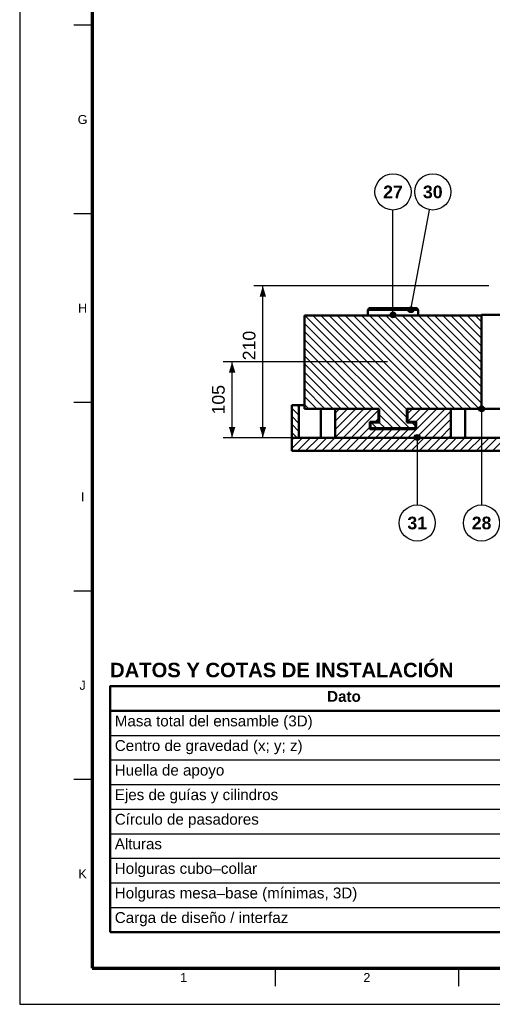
# Model space of a CAD drawing. Header units: millimetres. Extents: x 0 to 841, y 0 to 594.
# Tile 1 of 17: x 0 to 131, y 0 to 272. Entities that reach past the tile are written whole.
import ezdxf
from ezdxf.enums import TextEntityAlignment as Align

# ---------------------------------------------------------------- set-up
doc = ezdxf.new("R2010")
doc.units = ezdxf.units.MM
for name, color, linetype, lineweight in [('ACH', 7, 'CONTINUOUS', 13), ('COTA', 7, 'CONTINUOUS', 25), ('FINA', 7, 'CONTINUOUS', 25), ('MARCO', 7, 'CONTINUOUS', 70), ('TXT', 7, 'CONTINUOUS', 25), ('VIS', 7, 'CONTINUOUS', 50)]:
    doc.layers.add(name, color=color, linetype=linetype, lineweight=lineweight)
doc.styles.add('STD', font='LiberationSans-Regular.ttf')
doc.styles.add('STDB', font='LiberationSans-Bold.ttf')

msp = doc.modelspace()

# ---------------------------------------------------------------- hatches: boundary and pattern name
at = {"layer": 'ACH'}
h = msp.add_hatch(color=7, dxfattribs=at)
h.dxf.hatch_style = 1
h.paths.add_polyline_path([(104.05, 190.78), (103.82, 191.34), (103.25, 191.58), (102.68, 191.34), (102.45, 190.78), (102.68, 190.21), (103.25, 189.98), (103.82, 190.21)])
h = msp.add_hatch(color=7, dxfattribs=at)
h.dxf.hatch_style = 1
h.paths.add_polyline_path([(109, 192.18), (108.77, 192.74), (108.2, 192.98), (107.63, 192.74), (107.4, 192.18), (107.63, 191.61), (108.2, 191.38), (108.77, 191.61)])
h = msp.add_hatch(dxfattribs=at)
h.set_pattern_fill('ANSI31', scale=0.5, angle=90)
h.paths.add_polyline_path([(109.45, 159.38), (97.05, 159.38), (97.05, 160.98), (99.45, 160.98), (99.45, 164.78), (78.75, 164.78), (78.75, 190.58), (127.75, 190.58), (127.75, 164.78), (107.05, 164.78), (107.05, 160.98), (109.45, 160.98)])
h = msp.add_hatch(dxfattribs=at)
h.set_pattern_fill('ANSI31', scale=0.5, angle=90)
h.paths.add_polyline_path([(77.25, 156.78), (75.25, 156.78), (75.25, 165.78), (77.25, 165.78)])
h = msp.add_hatch(dxfattribs=at)
h.set_pattern_fill('ANSI31', scale=0.5)
h.paths.add_polyline_path([(119.25, 156.78), (87.25, 156.78), (87.25, 164.78), (99.25, 164.78), (99.25, 161.18), (96.85, 161.18), (96.85, 159.18), (109.65, 159.18), (109.65, 161.18), (107.25, 161.18), (107.25, 164.78), (119.25, 164.78)])
h = msp.add_hatch(color=7, dxfattribs=at)
h.dxf.hatch_style = 1
h.paths.add_polyline_path([(128.55, 164.78), (128.32, 165.34), (127.75, 165.58), (127.18, 165.34), (126.95, 164.78), (127.18, 164.21), (127.75, 163.98), (128.32, 164.21)])
h = msp.add_hatch(dxfattribs=at)
h.set_pattern_fill('ANSI31', scale=0.5)
h.paths.add_polyline_path([(319.25, 153.18), (75.25, 153.18), (75.25, 156.78), (319.25, 156.78)])
h = msp.add_hatch(color=7, dxfattribs=at)
h.dxf.hatch_style = 1
h.paths.add_polyline_path([(110.75, 156.88), (110.52, 157.44), (109.95, 157.68), (109.38, 157.44), (109.15, 156.88), (109.38, 156.31), (109.95, 156.08), (110.52, 156.31)])

# ---------------------------------------------------------------- linework, layer by layer
at = {"layer": 'COTA'}
for p, q in [((103.25, 190.78), (103.25, 219.78)), ((108.2, 192.18), (113.34, 219.86)), ((129.75, 198.78), (64.75, 198.78)), ((67.25, 156.78), (67.25, 198.78)), ((101.75, 177.78), (56.25, 177.78)), ((58.75, 156.78), (58.75, 177.78)), ((127.75, 164.78), (127.75, 138.18)), ((73.75, 156.78), (56.25, 156.78)), ((129.75, 156.78), (64.75, 156.78)), ((109.95, 156.88), (109.95, 138.18))]:
    msp.add_line(p, q, dxfattribs=at)
for centre in [(103.25, 190.78), (108.2, 192.18), (127.75, 164.78), (109.95, 156.88)]:
    msp.add_circle(centre, 0.8, dxfattribs=at)
for points in [[(67.25, 198.78), (66.35, 195.78), (68.15, 195.78)], [(58.75, 177.78), (57.85, 174.78), (59.65, 174.78)], [(58.75, 156.78), (59.65, 159.78), (57.85, 159.78)], [(67.25, 156.78), (68.15, 159.78), (66.35, 159.78)]]:
    msp.add_solid(points, dxfattribs=at)
at = {"layer": 'FINA'}
for p, q in [((20, 270.91), (15, 270.91)), ((20, 218.73), (15, 218.73)), ((20, 166.55), (15, 166.55)), ((20, 114.36), (15, 114.36)), ((25, 81.2), (646, 81.2)), ((25, 74.4), (646, 74.4)), ((25, 67.6), (646, 67.6)), ((20, 62.18), (15, 62.18)), ((25, 60.8), (646, 60.8)), ((25, 54), (646, 54)), ((25, 47.2), (646, 47.2)), ((25, 40.4), (646, 40.4)), ((25, 33.6), (646, 33.6)), ((25, 26.8), (646, 26.8)), ((70.69, 10), (70.69, 5)), ((121.38, 10), (121.38, 5))]:
    msp.add_line(p, q, dxfattribs=at)
msp.add_lwpolyline([(0, 0), (841, 0), (841, 594), (0, 594)], close=True, dxfattribs=at)
for centre in [(103.25, 224.78), (114.25, 224.78), (109.95, 133.18), (127.75, 133.18)]:
    msp.add_circle(centre, 5, dxfattribs=at)
at = {"layer": 'MARCO'}
msp.add_lwpolyline([(20, 10), (831, 10), (831, 584), (20, 584)], close=True, dxfattribs=at)
at = {"layer": 'VIS'}
for p, q in [((25, 88), (25, 20)), ((25, 20), (646, 20))]:
    msp.add_line(p, q, dxfattribs=at)
for points in [[(96.65, 192.58), (96.25, 192.18)], [(96.25, 192.18), (96.37, 192.18), (96.49, 192.18), (96.61, 192.18), (96.73, 192.18), (96.85, 192.18), (96.97, 192.18), (97.09, 192.18), (97.22, 192.18), (97.34, 192.18), (97.46, 192.18), (97.58, 192.18), (97.7, 192.18), (97.82, 192.18), (97.94, 192.18), (98.06, 192.18), (98.18, 192.18), (98.3, 192.18), (98.42, 192.18), (98.54, 192.18), (98.66, 192.18), (98.78, 192.18), (98.91, 192.18), (99.03, 192.18), (99.15, 192.18), (99.27, 192.18), (99.39, 192.18), (99.51, 192.18), (99.63, 192.18), (99.75, 192.18), (99.87, 192.18), (99.99, 192.18), (100.11, 192.18), (100.23, 192.18), (100.35, 192.18), (100.47, 192.18), (100.59, 192.18), (100.72, 192.18), (100.84, 192.18), (100.96, 192.18), (101.08, 192.18), (101.2, 192.18), (101.32, 192.18), (101.44, 192.18), (101.56, 192.18), (101.68, 192.18), (101.8, 192.18), (101.92, 192.18), (102.04, 192.18), (102.16, 192.18), (102.28, 192.18), (102.41, 192.18), (102.53, 192.18), (102.65, 192.18), (102.77, 192.18), (102.89, 192.18), (103.01, 192.18), (103.13, 192.18), (103.25, 192.18), (103.37, 192.18), (103.49, 192.18), (103.61, 192.18), (103.73, 192.18), (103.85, 192.18), (103.97, 192.18), (104.09, 192.18), (104.22, 192.18), (104.34, 192.18), (104.46, 192.18), (104.58, 192.18), (104.7, 192.18), (104.82, 192.18), (104.94, 192.18), (105.06, 192.18), (105.18, 192.18), (105.3, 192.18), (105.42, 192.18), (105.54, 192.18), (105.66, 192.18), (105.78, 192.18), (105.91, 192.18), (106.03, 192.18), (106.15, 192.18), (106.27, 192.18), (106.39, 192.18), (106.51, 192.18), (106.63, 192.18), (106.75, 192.18), (106.87, 192.18), (106.99, 192.18), (107.11, 192.18), (107.23, 192.18), (107.35, 192.18), (107.47, 192.18), (107.59, 192.18), (107.72, 192.18), (107.84, 192.18), (107.96, 192.18), (108.08, 192.18), (108.2, 192.18), (108.32, 192.18), (108.44, 192.18), (108.56, 192.18), (108.68, 192.18), (108.8, 192.18), (108.92, 192.18), (109.04, 192.18), (109.16, 192.18), (109.28, 192.18), (109.41, 192.18), (109.53, 192.18), (109.65, 192.18), (109.77, 192.18), (109.89, 192.18), (110.01, 192.18), (110.13, 192.18), (110.25, 192.18)], [(96.25, 192.18), (96.25, 190.58)], [(96.65, 192.58), (96.77, 192.58), (96.89, 192.58), (97.01, 192.58), (97.13, 192.58), (97.25, 192.58), (97.37, 192.58), (97.49, 192.58), (97.61, 192.58), (97.73, 192.58), (97.85, 192.58), (97.97, 192.58), (98.09, 192.58), (98.21, 192.58), (98.33, 192.58), (98.45, 192.58), (98.57, 192.58), (98.69, 192.58), (98.81, 192.58), (98.93, 192.58), (99.05, 192.58), (99.17, 192.58), (99.29, 192.58), (99.41, 192.58), (99.53, 192.58), (99.65, 192.58), (99.77, 192.58), (99.89, 192.58), (100.01, 192.58), (100.13, 192.58), (100.25, 192.58), (100.37, 192.58), (100.49, 192.58), (100.61, 192.58), (100.73, 192.58), (100.85, 192.58), (100.97, 192.58), (101.09, 192.58), (101.21, 192.58), (101.33, 192.58), (101.45, 192.58), (101.57, 192.58), (101.69, 192.58), (101.81, 192.58), (101.93, 192.58), (102.05, 192.58), (102.17, 192.58), (102.29, 192.58), (102.41, 192.58), (102.53, 192.58), (102.65, 192.58), (102.77, 192.58), (102.89, 192.58), (103.01, 192.58), (103.13, 192.58), (103.25, 192.58), (103.37, 192.58), (103.49, 192.58), (103.61, 192.58), (103.73, 192.58), (103.85, 192.58), (103.97, 192.58), (104.09, 192.58), (104.21, 192.58), (104.33, 192.58), (104.45, 192.58), (104.57, 192.58), (104.69, 192.58), (104.81, 192.58), (104.93, 192.58), (105.05, 192.58), (105.17, 192.58), (105.29, 192.58), (105.41, 192.58), (105.53, 192.58), (105.65, 192.58), (105.77, 192.58), (105.89, 192.58), (106.01, 192.58), (106.13, 192.58), (106.25, 192.58), (106.37, 192.58), (106.49, 192.58), (106.61, 192.58), (106.73, 192.58), (106.85, 192.58), (106.97, 192.58), (107.09, 192.58), (107.21, 192.58), (107.33, 192.58), (107.45, 192.58), (107.57, 192.58), (107.69, 192.58), (107.81, 192.58), (107.93, 192.58), (108.05, 192.58), (108.17, 192.58), (108.29, 192.58), (108.41, 192.58), (108.53, 192.58), (108.65, 192.58), (108.77, 192.58), (108.89, 192.58), (109.01, 192.58), (109.13, 192.58), (109.25, 192.58), (109.37, 192.58), (109.49, 192.58), (109.61, 192.58), (109.73, 192.58), (109.85, 192.58)], [(110.25, 192.18), (109.85, 192.58)], [(110.25, 190.58), (110.25, 192.18)], [(127.75, 190.78), (134.75, 190.78)], [(127.75, 190.58), (127.75, 190.78)], [(127.75, 190.58), (78.75, 190.58)], [(78.75, 164.78), (78.75, 190.58)], [(127.75, 164.78), (127.75, 190.58)], [(75.25, 156.78), (75.25, 165.78)], [(77.25, 165.78), (75.25, 165.78)], [(77.25, 165.78), (78.75, 165.78)], [(77.25, 156.78), (77.25, 165.78)], [(99.45, 164.78), (78.75, 164.78)], [(83.25, 156.78), (83.25, 164.78)], [(87.25, 156.78), (87.25, 164.78)], [(99.25, 164.78), (87.25, 164.78)], [(99.25, 161.18), (99.25, 164.78)], [(99.45, 160.98), (99.45, 164.78)], [(107.05, 160.98), (107.05, 164.78)], [(127.75, 164.78), (107.05, 164.78)], [(119.25, 164.78), (107.25, 164.78)], [(107.25, 161.18), (107.25, 164.78)], [(119.25, 156.78), (119.25, 164.78)], [(123.25, 156.78), (123.25, 164.78)], [(127.75, 164.78), (134.75, 164.78)], [(96.85, 159.18), (96.85, 161.18)], [(99.25, 161.18), (96.85, 161.18)], [(97.05, 159.38), (97.05, 160.98)], [(99.45, 160.98), (97.05, 160.98)], [(109.45, 160.98), (107.05, 160.98)], [(109.65, 161.18), (107.25, 161.18)], [(109.45, 159.38), (109.45, 160.98)], [(109.65, 159.18), (109.65, 161.18)], [(109.65, 159.18), (96.85, 159.18)], [(109.45, 159.38), (97.05, 159.38)], [(75.25, 153.18), (75.25, 156.78)], [(319.25, 156.78), (75.25, 156.78)], [(77.25, 156.78), (75.25, 156.78)], [(119.25, 156.78), (87.25, 156.78)], [(319.25, 153.18), (75.25, 153.18)]]:
    msp.add_lwpolyline(points, dxfattribs=at)
msp.add_lwpolyline([(25, 81.2), (646, 81.2), (646, 88), (25, 88)], close=True, dxfattribs=at)

# ---------------------------------------------------------------- texts
at = {"layer": 'TXT'}
for s, height, style, p in [('G', 2.5, 'STD', (17.4, 244.82)), ('27', 3.5, 'STDB', (103.25, 224.78)), ('30', 3.5, 'STDB', (114.25, 224.78)), ('H', 2.5, 'STD', (17.4, 192.64)), ('I', 2.5, 'STD', (17.4, 140.45)), ('31', 3.5, 'STDB', (109.95, 133.18)), ('28', 3.5, 'STDB', (127.75, 133.18)), ('J', 2.5, 'STD', (17.4, 88.27)), ('Dato', 3, 'STDB', (89.69, 85.2)), ('K', 2.5, 'STD', (17.4, 36.09)), ('1', 2.5, 'STD', (45.34, 7.4)), ('2', 2.5, 'STD', (96.03, 7.4))]:
    msp.add_text(s, height=height, dxfattribs=dict(at, style=style)).set_placement(p, align=Align.MIDDLE_CENTER)
at = {"layer": 'TXT', "style": 'STD'}
for s, p in [('210', (66.25, 182.28)), ('105', (57.75, 167.28))]:
    msp.add_text(s, height=3.5, rotation=90, dxfattribs=at).set_placement(p, align=Align.BOTTOM_CENTER)
at = {"layer": 'TXT', "style": 'STDB'}
msp.add_text('DATOS Y COTAS DE INSTALACIÓN', height=4, dxfattribs=at).set_placement((25, 94.5), align=Align.TOP_LEFT)
at = {"layer": 'TXT', "style": 'STD'}
for s, p in [('Masa total del ensamble (3D)', (26.3, 78.4)), ('Centro de gravedad (x; y; z)', (26.3, 71.6)), ('Huella de apoyo', (26.3, 64.8)), ('Ejes de guías y cilindros', (26.3, 58)), ('Círculo de pasadores', (26.3, 51.2)), ('Alturas', (26.3, 44.4)), ('Holguras cubo–collar', (26.3, 37.6)), ('Holguras mesa–base (mínimas, 3D)', (26.3, 30.8)), ('Carga de diseño / interfaz', (26.3, 24))]:
    msp.add_text(s, height=3, dxfattribs=at).set_placement(p, align=Align.MIDDLE_LEFT)

doc.saveas('drawing.dxf')
